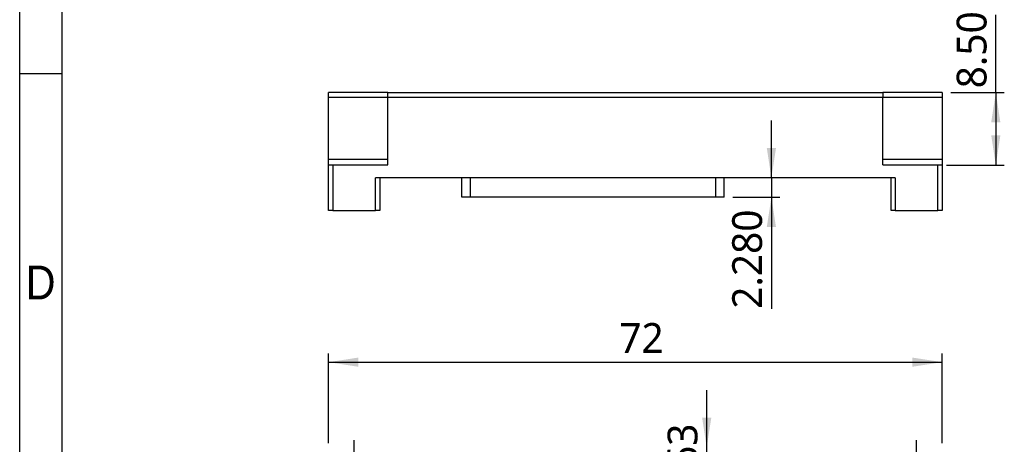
# Model space of a CAD drawing. Header units: millimetres. Extents: x 3 to 207, y 3 to 294.
# Tile 5 of 8: x 3 to 119, y 155 to 205. Entities that reach past the tile are written whole.
import ezdxf

# ---------------------------------------------------------------- set-up
doc = ezdxf.new("R2010")
doc.units = ezdxf.units.MM
doc.linetypes.add('CENTERX2', pattern=[20.32, 12.7, -2.54, 2.54, -2.54])
for name, color, linetype in [('中心符号线', 7, 'CENTERX2'), ('几何体', 7, 'Continuous'), ('尺寸', 3, 'Continuous'), ('注释', 7, 'Continuous'), ('草图直线', 1, 'Continuous')]:
    doc.layers.add(name, color=color, linetype=linetype)
doc.styles.add('SLDTEXTSTYLE1', font='MSYH.TTC')
doc.styles.add('SLDTEXTSTYLE2', font='GOTHIC.TTF', dxfattribs={"width": 0.913})
doc.dimstyles.new('SLDDIMSTYLE10', dxfattribs={"dimtxt": 3.5, "dimasz": 3.5, "dimexe": 0, "dimexo": 0.0625, "dimgap": 0.875, "dimtad": 1, "dimdec": 3, "dimrnd": 1e-09, "dimzin": 12, "dimdsep": 46, "dimtxsty": 'SLDTEXTSTYLE1', "dimsah": 1, "dimcen": 0.09, "dimadec": 0, "dimazin": 3, "dimtfac": 1, "dimtdec": 3, "dimtmove": 0, "dimatfit": 0, "dimfxl": 1, "dimfrac": 2, "dimtolj": 1, "dimtzin": 12, "dimarcsym": 0})
doc.dimstyles.new('SLDDIMSTYLE3', dxfattribs={"dimtxt": 3.5, "dimasz": 3.5, "dimexe": 0, "dimexo": 0.0625, "dimgap": 0.875, "dimtad": 1, "dimdec": 0, "dimrnd": 1e-09, "dimzin": 12, "dimdsep": 46, "dimtxsty": 'SLDTEXTSTYLE1', "dimsah": 1, "dimcen": 0.09, "dimadec": 0, "dimazin": 3, "dimtfac": 1, "dimtdec": 0, "dimtofl": 0, "dimtmove": 0, "dimatfit": 3, "dimfxl": 1, "dimfrac": 2, "dimtolj": 1, "dimtzin": 12, "dimarcsym": 0})
doc.dimstyles.new('SLDDIMSTYLE8', dxfattribs={"dimtxt": 3.5, "dimasz": 3.5, "dimexe": 0, "dimexo": 0.0625, "dimgap": 0.875, "dimtad": 1, "dimdec": 3, "dimrnd": 1e-09, "dimzin": 4, "dimdsep": 46, "dimtxsty": 'SLDTEXTSTYLE1', "dimsah": 1, "dimcen": 0.09, "dimadec": 0, "dimazin": 1, "dimtfac": 1, "dimtdec": 3, "dimtmove": 0, "dimatfit": 0, "dimfxl": 1, "dimfrac": 2, "dimtolj": 1, "dimtzin": 12, "dimarcsym": 0})
doc.dimstyles.new('SLDDIMSTYLE9', dxfattribs={"dimtxt": 3.5, "dimasz": 3.5, "dimexe": 0, "dimexo": 0.0625, "dimgap": 0.875, "dimtad": 1, "dimrnd": 1e-09, "dimzin": 4, "dimdsep": 46, "dimtxsty": 'SLDTEXTSTYLE1', "dimsah": 1, "dimcen": 0.09, "dimadec": 0, "dimazin": 1, "dimtfac": 1, "dimtofl": 0, "dimtmove": 0, "dimatfit": 3, "dimfxl": 1, "dimfrac": 2, "dimtolj": 1, "dimtzin": 12, "dimarcsym": 0})

# ---------------------------------------------------------------- blocks, each defined once
blk = doc.blocks.new('_D_11')
at = {"layer": '尺寸'}
for p, q in [((117.53, 196.31), (117.53, 205.43)), ((112.24, 196.31), (118.53, 196.31)), ((117.53, 196.31), (117.53, 187.81)), ((111.74, 187.81), (118.53, 187.81))]:
    blk.add_line(p, q, dxfattribs=at)
for points in [[(117.53, 196.31), (116.99, 192.81), (118.07, 192.81)], [(117.53, 187.81), (118.07, 191.31), (116.99, 191.31)]]:
    blk.add_solid(points, dxfattribs=at)
at = {"layer": '尺寸', "insert": (112.94, 196.81), "char_height": 3.5, "attachment_point": 1, "rotation": 90, "style": 'SLDTEXTSTYLE1'}
blk.add_mtext('8.50', dxfattribs=at)
blk = doc.blocks.new('_D_12')
at = {"layer": '尺寸'}
for p, q in [((91.2, 186.31), (91.2, 193.05)), ((91.2, 186.31), (91.2, 184.03)), ((86.68, 184.03), (92.2, 184.03)), ((91.2, 184.03), (91.2, 170.94))]:
    blk.add_line(p, q, dxfattribs=at)
for points in [[(91.2, 186.31), (91.74, 189.81), (90.66, 189.81)], [(91.2, 184.03), (90.66, 180.53), (91.74, 180.53)]]:
    blk.add_solid(points, dxfattribs=at)
at = {"layer": '尺寸', "insert": (86.6, 170.94), "char_height": 3.5, "attachment_point": 1, "rotation": 90, "style": 'SLDTEXTSTYLE1'}
blk.add_mtext('2.280', dxfattribs=at)
blk = doc.blocks.new('_D_13')
at = {"layer": '尺寸'}
for p, q in [((39.24, 155.18), (39.24, 165.68)), ((111.24, 155.18), (111.24, 165.68)), ((39.24, 164.68), (111.24, 164.68))]:
    blk.add_line(p, q, dxfattribs=at)
for points in [[(39.24, 164.68), (42.74, 164.14), (42.74, 165.22)], [(111.24, 164.68), (107.74, 165.22), (107.74, 164.14)]]:
    blk.add_solid(points, dxfattribs=at)
at = {"layer": '尺寸', "insert": (73.35, 169.27), "char_height": 3.5, "attachment_point": 1, "style": 'SLDTEXTSTYLE1'}
blk.add_mtext('72', dxfattribs=at)
blk = doc.blocks.new('_D_16')
at = {"layer": '尺寸'}
for p, q in [((83.61, 154.68), (83.61, 161.41)), ((83.61, 142.52), (83.61, 154.68)), ((83.61, 142.52), (83.61, 135.79))]:
    blk.add_line(p, q, dxfattribs=at)
for points in [[(83.61, 154.68), (84.15, 158.18), (83.07, 158.18)], [(83.61, 142.52), (83.07, 139.02), (84.15, 139.02)]]:
    blk.add_solid(points, dxfattribs=at)
at = {"layer": '尺寸', "insert": (79.02, 143.21), "char_height": 3.5, "attachment_point": 1, "rotation": 90, "style": 'SLDTEXTSTYLE1'}
blk.add_mtext('12.163', dxfattribs=at)
blk = doc.blocks.new('SW_CENTERMARKSYMBOL_10')
at = {"layer": '中心符号线', "color": 0}
for p, q in [((0, 2.5), (0, 3.85)), ((0, 0), (0, 2.5)), ((-2.5, 0), (-3.85, 0)), ((0, 0), (-2.5, 0)), ((0, 0), (0, -2.5)), ((0, 0), (2.5, 0)), ((2.5, 0), (3.85, 0)), ((0, -2.5), (0, -3.85))]:
    blk.add_line(p, q, dxfattribs=at)
blk = doc.blocks.new('SW_CENTERMARKSYMBOL_13')
at = {"layer": '中心符号线', "color": 0}
for p, q in [((0, 2.5), (0, 3.85)), ((0, 0), (0, 2.5)), ((-2.5, 0), (-3.85, 0)), ((0, 0), (-2.5, 0)), ((0, 0), (0, -2.5)), ((0, 0), (2.5, 0)), ((2.5, 0), (3.85, 0)), ((0, -2.5), (0, -3.85))]:
    blk.add_line(p, q, dxfattribs=at)

msp = doc.modelspace()

# ---------------------------------------------------------------- linework, layer by layer
at = {"layer": '几何体'}
for p, q in [((46.1877897, 196.3147944), (39.2377897, 196.3147944)), ((39.2377897, 195.7147944), (39.2377897, 196.3147944)), ((39.2377897, 188.4847944), (39.2377897, 195.7147944)), ((46.1877897, 195.7147944), (39.2377897, 195.7147944)), ((46.1877897, 195.7147944), (46.1877897, 196.3147944)), ((46.1877897, 196.3147944), (104.2878997, 196.3147944)), ((46.1877897, 187.8147944), (46.1877897, 195.7147944)), ((104.2878997, 195.7147944), (46.1877897, 195.7147944)), ((104.2878997, 196.3147944), (104.2878997, 195.7147944)), ((111.2378997, 196.3147944), (104.2878997, 196.3147944)), ((104.2878997, 187.8147944), (104.2878997, 195.7147944)), ((111.2378997, 195.7147944), (104.2878997, 195.7147944)), ((111.2378997, 196.3147944), (111.2378997, 195.7147944)), ((111.2378997, 195.7147944), (111.2378997, 188.4847944)), ((39.2377897, 187.8147944), (39.2377897, 188.4847944)), ((39.2377897, 188.4847944), (46.1877897, 188.4847944)), ((104.2878997, 188.4847944), (111.2378997, 188.4847944)), ((111.2378997, 188.4847944), (111.2378997, 187.8147944)), ((39.2377897, 182.4747944), (39.2377897, 187.8147944)), ((39.2377897, 187.8147944), (39.7377897, 187.8147944)), ((39.7377897, 187.8147944), (46.1877897, 187.8147944)), ((39.7377897, 187.8147944), (39.7377897, 182.4747944)), ((104.2878997, 187.8147944), (110.7378997, 187.8147944)), ((110.7378997, 187.8147944), (111.2378997, 187.8147944)), ((110.7378997, 182.4747944), (110.7378997, 187.8147944)), ((111.2378997, 187.8147944), (111.2378997, 182.4747944)), ((105.7379117, 186.3147944), (44.7377777, 186.3147944)), ((44.7377777, 182.4747944), (44.7377777, 186.3147944)), ((45.2377777, 186.3147944), (45.2377777, 182.4747944)), ((54.8775979, 184.0347944), (54.8775979, 186.3147944)), ((55.8775979, 184.0347944), (55.8775979, 186.3147944)), ((84.6775979, 184.0347944), (84.6775979, 186.3147944)), ((85.6775979, 184.0347944), (85.6775979, 186.3147944)), ((105.2379117, 182.4747944), (105.2379117, 186.3147944)), ((105.7379117, 186.3147944), (105.7379117, 182.4747944)), ((55.8775979, 184.0347944), (54.8775979, 184.0347944)), ((84.6775979, 184.0347944), (55.8775979, 184.0347944)), ((85.6775979, 184.0347944), (84.6775979, 184.0347944)), ((39.7377897, 182.4747944), (39.2377897, 182.4747944)), ((39.7377897, 182.4747944), (44.7377777, 182.4747944)), ((45.2377777, 182.4747944), (44.7377777, 182.4747944)), ((105.7379117, 182.4747944), (105.2379117, 182.4747944)), ((105.7379117, 182.4747944), (110.7378997, 182.4747944)), ((111.2378997, 182.4747944), (110.7378997, 182.4747944))]:
    msp.add_line(p, q, dxfattribs=at)
at = {"layer": '草图直线'}
for p, q in [((3, 3), (3, 294)), ((8, 8), (8, 289)), ((8, 198.5), (3, 198.5))]:
    msp.add_line(p, q, dxfattribs=at)

# ---------------------------------------------------------------- block references
at = {"layer": '中心符号线'}
for name, p in [('SW_CENTERMARKSYMBOL_10', (42.2377837, 151.6824872)), ('SW_CENTERMARKSYMBOL_13', (108.2379057, 151.6824872))]:
    msp.add_blockref(name, p, dxfattribs=at)

# ---------------------------------------------------------------- texts
at = {"layer": '注释', "insert": (5.4526873, 176.0136245), "char_height": 3.96875, "attachment_point": 2, "style": 'SLDTEXTSTYLE2'}
msp.add_mtext('D', dxfattribs=at)

# ---------------------------------------------------------------- dimensions: what is measured, and where the dimension line sits
at = {"layer": '尺寸'}
for base, p1, p2, dimstyle, picture, middle in [((117.528119, 187.8147944), (111.2378997, 196.3147944), (110.7378997, 187.8147944), 'SLDDIMSTYLE9', '_D_11', (117.528119, 201.1183443)), ((91.1969375, 184.0347944), (105.7379117, 186.3147944), (85.6775979, 184.0347944), 'SLDDIMSTYLE8', '_D_12', (91.1969375, 176.5186288)), ((83.6110245, 154.6824812), (84.6775979, 142.519614), (110.7378997, 154.6824812), 'SLDDIMSTYLE10', '_D_16', (83.6110245, 150.0500519))]:
    dim = msp.add_linear_dim(base=base, p1=p1, p2=p2, angle=90, dimstyle=dimstyle, dxfattribs=at)
    dim.commit()
    dim.dimension.update_dxf_attribs({"geometry": picture, "text_midpoint": middle, "dimtype": 160})
dim = msp.add_linear_dim(base=(111.2378997, 164.6824812), p1=(39.2377897, 154.1824812), p2=(111.2378997, 154.1824812), dimstyle='SLDDIMSTYLE3', dxfattribs=at)
dim.commit()
dim.dimension.update_dxf_attribs({"geometry": '_D_13', "text_midpoint": (75.8786757, 164.6824812), "dimtype": 160})

doc.saveas('drawing.dxf')
